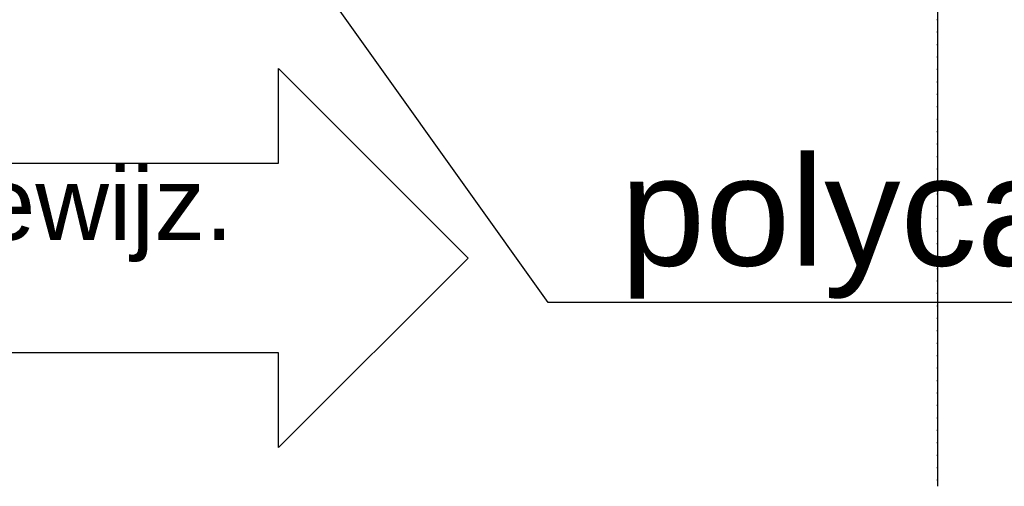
# Model space of a CAD drawing. Header units: metres. Extents: x 63115 to 703450, y -261936 to -53969.
# Tile 80 of 174: x 162488 to 163500, y -135179 to -134699. Entities that reach past the tile are written whole.
import ezdxf

# ---------------------------------------------------------------- set-up
doc = ezdxf.new("R2010")
doc.units = ezdxf.units.M
doc.linetypes.add('DASHDOT2', pattern=[12.7, 6.35, -3.175, 0, -3.175])
for name, color, linetype in [('_00_wijzigingen BA', 10, 'Continuous'), ('_01-STRAMIENEN', 253, 'DASHDOT2'), ('_03-PROJECTION', 1, 'Continuous'), ('_07Brandveiligheid', 8, 'Continuous'), ('__bouwvoorbereiding texten', 7, 'Continuous')]:
    doc.layers.add(name, color=color, linetype=linetype)
doc.layers.add('_01Hulplijnen', color=6, linetype='Continuous', plot=False)
doc.styles.add('NIOstandard', font='arial.ttf')

# ---------------------------------------------------------------- blocks, each defined once
blk = doc.blocks.new('*U244')
at = {"layer": '_01-STRAMIENEN'}
blk.add_lwpolyline([(2500, 5487.4), (2500, -4768.6)], dxfattribs=at)
at = {"layer": '_01Hulplijnen'}
blk.add_lwpolyline([(2500, 5487.4), (2500, -4768.6)], dxfattribs=at)
blk = doc.blocks.new('*U198')
at = {"layer": '_01Hulplijnen'}
blk.add_lwpolyline([(2500, -766), (2500, -4752.8)], dxfattribs=at)
blk = doc.blocks.new('*U131')
at = {"layer": '_00_wijzigingen BA'}
blk.add_lwpolyline([(344.9, 325), (1944.7, 325), (1944.7, 650), (2594.7, 0), (1944.7, -650), (1944.7, -325), (344.9, -325), (344.9, 325)], dxfattribs=at)
at = {"layer": '_00_wijzigingen BA', "insert": (722.9, 312), "char_height": 250, "width": 1075.781, "attachment_point": 1, "style": 'NIOstandard'}
blk.add_mtext('gewijz.', dxfattribs=at)
at = {"layer": '_00_wijzigingen BA', "style": 'NIOstandard'}
blk.add_attdef('DATUM', (706.1, -245.9), '', height=150, dxfattribs=at)

msp = doc.modelspace()

# ---------------------------------------------------------------- linework, layer by layer
at = {"layer": '_03-PROJECTION'}
msp.add_lwpolyline([(164853.3, -134990.1), (163031, -134990.1), (162507.6, -134256.3)], dxfattribs=at)

# ---------------------------------------------------------------- block references
for name in ['*U244', '*U198']:
    msp.add_blockref(name, (160931.8, -130410.6), dxfattribs=at)
at = {"layer": '__bouwvoorbereiding texten', "xscale": 0.3, "yscale": 0.3, "zscale": 0.3}
msp.add_blockref('*U131', (162170.3, -134944.5), dxfattribs=at)

# ---------------------------------------------------------------- texts
at = {"layer": '_07Brandveiligheid', "insert": (162387.3, -134839.8), "char_height": 300, "attachment_point": 1}
msp.add_mtext_dynamic_manual_height_columns('\\pi718.08;{\\fArial|b0|i0|c0|p34;\\H0.375x;polycarbonaat balustrade}', width=2466.128, gutter_width=1, heights=[0], dxfattribs=at)

doc.saveas('drawing.dxf')
